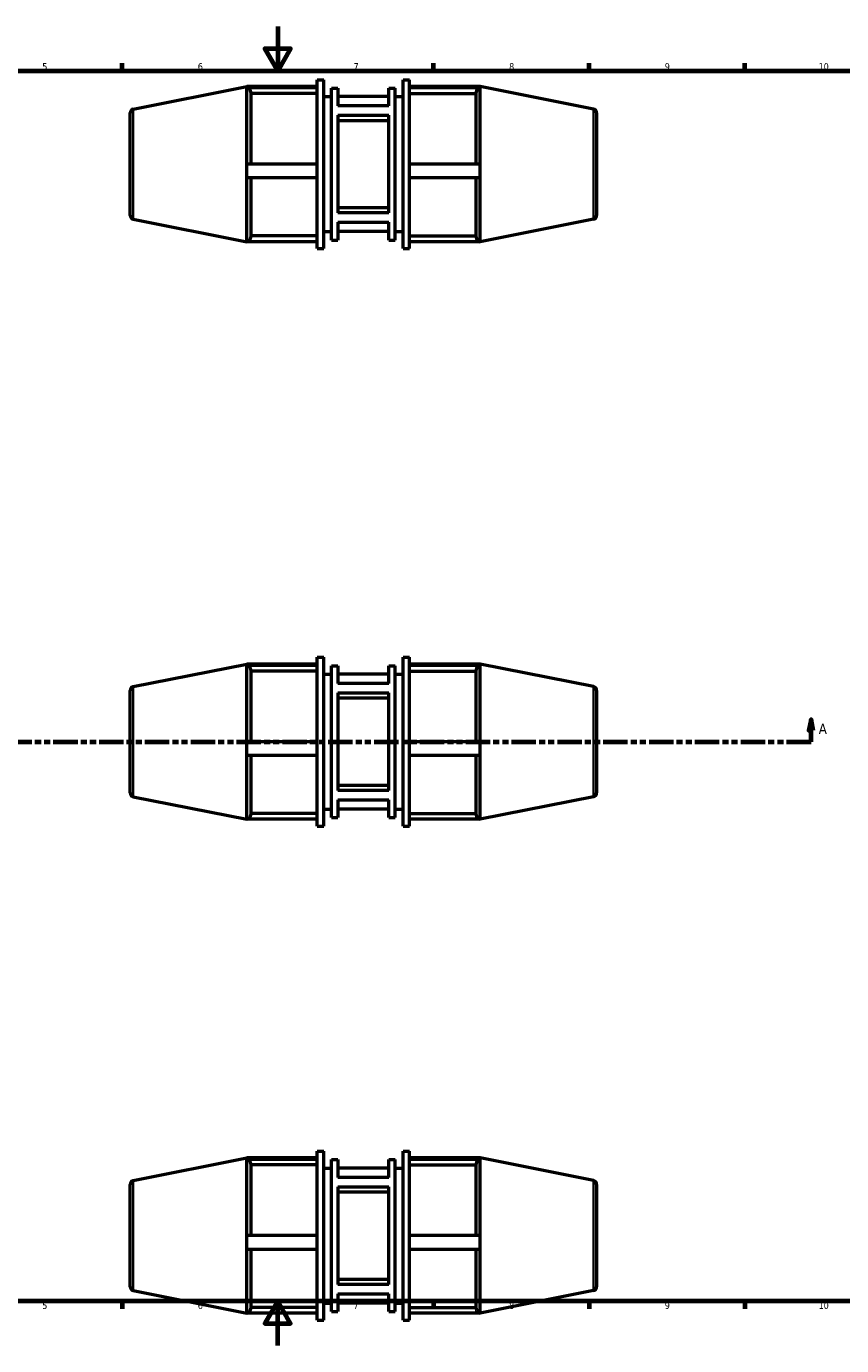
# Model space of a CAD drawing. Header units: millimetres. Extents: x -51 to 1047, y 0 to 718.
# Tile 2 of 3: x 307 to 674, y 0 to 594. Entities that reach past the tile are written whole.
import ezdxf

# ---------------------------------------------------------------- set-up
doc = ezdxf.new("R2010")
doc.units = ezdxf.units.MM
doc.linetypes.add('DOUBLE_DASH_CHAIN', pattern=[1.2403, 0.6614, -0.0827, 0.1654, -0.0827, 0.1654, -0.0827])
for name, color, linetype, lineweight in [('Border (ANSI)', 7, 'Continuous', 70), ('Section Line (ANSI)', 7, 'DOUBLE_DASH_CHAIN', 70), ('Visible (ANSI)', 7, 'Continuous', 50), ('Visible Narrow (ANSI)', 7, 'Continuous', 35)]:
    doc.layers.add(name, color=color, linetype=linetype, lineweight=lineweight)
doc.styles.add('Label Text (ANSI)', font='tahoma.ttf')
doc.styles.add('Note Text (ANSI)', font='tahoma.ttf')

# ---------------------------------------------------------------- blocks, each defined once
blk = doc.blocks.new('Borders Default Border')
at = {"layer": 'Border (ANSI)'}
for p, q in [((350.42, 574), (350.42, 577.45)), ((490.58, 574), (490.58, 577.45)), ((560.67, 574), (560.67, 577.45)), ((630.75, 574), (630.75, 577.45)), ((350.42, 20), (350.42, 16.55)), ((490.58, 20), (490.58, 16.55)), ((560.67, 20), (560.67, 16.55)), ((630.75, 20), (630.75, 16.55))]:
    blk.add_line(p, q, dxfattribs=at)
at = {"layer": 'Border (ANSI)', "flags": 128}
for points in [[(420.5, 594), (420.5, 574), (414.73, 584), (426.27, 584), (420.5, 574)], [(20, 20), (20, 574), (821, 574), (821, 20), (20, 20)], [(420.5, 0), (420.5, 20), (414.73, 10), (426.27, 10), (420.5, 20)]]:
    blk.add_lwpolyline(points, dxfattribs=at)
at = {"layer": 'Border (ANSI)', "attachment_point": 7, "style": 'Note Text (ANSI)'}
for s, insert, char_height in [('5', (314.48, 574.34), 3.05), ('6', (384.49, 574.34), 3.05), ('7', (454.6, 574.4), 3.05), ('8', (524.63, 574.33), 3.05), ('9', (594.7, 574.34), 3.05), ('10', (663.96, 574.34), 3.048), ('5', (314.48, 16.49), 3.05), ('6', (384.49, 16.49), 3.05), ('7', (454.6, 16.55), 3.05), ('8', (524.63, 16.48), 3.05), ('9', (594.7, 16.49), 3.05), ('10', (663.96, 16.49), 3.048)]:
    blk.add_mtext(s, dxfattribs=dict(at, insert=insert, char_height=char_height))
blk = doc.blocks.new('2dTransSection0')
at = {"layer": 'Section Line (ANSI)', "linetype": 'Continuous'}
for p, q in [((257.53, 281.93), (256.53, 276.93)), ((257.53, 276.93), (257.53, 281.93)), ((258.53, 276.93), (257.53, 281.93)), ((660.53, 281.93), (659.53, 276.93)), ((660.53, 276.93), (660.53, 281.93)), ((661.53, 276.93), (660.53, 281.93)), ((256.53, 276.93), (258.53, 276.93)), ((257.53, 271.93), (257.53, 276.93)), ((659.53, 276.93), (661.53, 276.93)), ((660.53, 271.93), (660.53, 276.93)), ((257.53, 271.93), (268.56, 271.93)), ((649.5, 271.93), (660.53, 271.93))]:
    blk.add_line(p, q, dxfattribs=at)
at = {"layer": 'Section Line (ANSI)', "linetype": 'DOUBLE_DASH_CHAIN', "ltscale": 16.633121}
blk.add_line((257.53, 271.93), (660.53, 271.93), dxfattribs=at)
at = {"layer": 'Section Line (ANSI)', "linetype": 'Continuous', "flags": 128}
for points in [[(258.53, 276.93), (257.53, 281.93), (256.53, 276.93), (258.53, 276.93)], [(661.53, 276.93), (660.53, 281.93), (659.53, 276.93), (661.53, 276.93)]]:
    blk.add_lwpolyline(points, dxfattribs=at)
at = {"layer": 'Section Line (ANSI)'}
for points in [[(258.53, 276.93), (257.53, 281.93), (256.53, 276.93), (258.53, 276.93)], [(661.53, 276.93), (660.53, 281.93), (659.53, 276.93), (661.53, 276.93)]]:
    blk.add_solid(points, dxfattribs=at)
at = {"layer": 'Section Line (ANSI)', "char_height": 4.57, "attachment_point": 7, "style": 'Label Text (ANSI)'}
for insert in [(250.17, 275.43), (664, 275.43)]:
    blk.add_mtext('A', dxfattribs=dict(at, insert=insert))

msp = doc.modelspace()

# ---------------------------------------------------------------- linework, layer by layer
at = {"layer": 'Visible (ANSI)'}
for p, q in [((355.439, 556.763), (406.531, 566.942)), ((406.531, 566.411), (406.531, 566.942)), ((438.296, 566.942), (406.531, 566.942)), ((406.531, 531.982), (406.531, 566.411)), ((406.531, 566.411), (438.296, 566.411)), ((408.296, 564.37), (408.296, 531.982)), ((438.296, 493.982), (438.296, 569.982)), ((438.296, 569.982), (441.156, 569.982)), ((441.156, 493.982), (441.156, 569.982)), ((444.731, 497.782), (444.731, 566.182)), ((444.731, 566.182), (447.591, 566.182)), ((447.591, 566.182), (447.591, 558.181)), ((470.471, 566.182), (473.331, 566.182)), ((470.471, 558.181), (470.471, 566.182)), ((473.331, 497.782), (473.331, 566.182)), ((476.906, 493.982), (476.906, 569.982)), ((476.906, 569.982), (479.766, 569.982)), ((479.766, 493.982), (479.766, 569.982)), ((511.531, 566.942), (479.766, 566.942)), ((479.766, 566.411), (511.531, 566.411)), ((509.766, 531.982), (509.766, 564.37)), ((511.531, 566.411), (511.531, 566.942)), ((562.623, 556.763), (511.531, 566.942)), ((511.531, 531.982), (511.531, 566.411)), ((438.296, 563.792), (408.296, 563.792)), ((441.156, 562.382), (444.731, 562.382)), ((470.471, 562.382), (447.591, 562.382)), ((473.331, 562.382), (476.906, 562.382)), ((479.766, 563.792), (509.766, 563.792)), ((354.031, 508.918), (354.031, 555.047)), ((470.471, 558.181), (447.591, 558.181)), ((447.591, 553.966), (447.591, 509.999)), ((447.591, 553.966), (470.471, 553.966)), ((470.471, 509.999), (470.471, 553.966)), ((564.031, 555.047), (564.031, 508.918)), ((470.471, 551.523), (447.591, 551.523)), ((406.531, 525.912), (406.531, 531.982)), ((438.296, 531.982), (406.531, 531.982)), ((511.531, 531.982), (479.766, 531.982)), ((511.531, 525.912), (511.531, 531.982)), ((406.531, 497.022), (406.531, 525.912)), ((406.531, 525.912), (438.296, 525.912)), ((408.296, 525.912), (408.296, 499.095)), ((479.766, 525.912), (511.531, 525.912)), ((509.766, 499.095), (509.766, 525.912)), ((511.531, 497.022), (511.531, 525.912)), ((447.591, 512.442), (470.471, 512.442)), ((355.439, 507.202), (406.531, 497.022)), ((470.471, 509.999), (447.591, 509.999)), ((447.591, 505.784), (447.591, 497.782)), ((447.591, 505.784), (470.471, 505.784)), ((470.471, 497.782), (470.471, 505.784)), ((562.623, 507.202), (511.531, 497.022)), ((438.296, 499.682), (408.296, 499.682)), ((441.156, 501.582), (444.731, 501.582)), ((470.471, 501.582), (447.591, 501.582)), ((473.331, 501.582), (476.906, 501.582)), ((479.766, 499.682), (509.766, 499.682)), ((438.296, 497.022), (406.531, 497.022)), ((438.296, 493.982), (441.156, 493.982)), ((444.731, 497.782), (447.591, 497.782)), ((470.471, 497.782), (473.331, 497.782)), ((476.906, 493.982), (479.766, 493.982)), ((511.531, 497.022), (479.766, 497.022)), ((438.296, 233.927), (438.296, 309.927)), ((438.296, 309.927), (441.156, 309.927)), ((441.156, 233.927), (441.156, 309.927)), ((476.906, 233.927), (476.906, 309.927)), ((476.906, 309.927), (479.766, 309.927)), ((479.766, 233.927), (479.766, 309.927)), ((355.439, 296.708), (406.531, 306.887)), ((406.531, 306.356), (406.531, 306.887)), ((438.296, 306.887), (406.531, 306.887)), ((406.531, 271.927), (406.531, 306.356)), ((406.531, 306.356), (438.296, 306.356)), ((408.296, 304.315), (408.296, 271.927)), ((438.296, 303.737), (408.296, 303.737)), ((444.731, 237.727), (444.731, 306.127)), ((444.731, 306.127), (447.591, 306.127)), ((447.591, 306.127), (447.591, 298.126)), ((470.471, 306.127), (473.331, 306.127)), ((470.471, 298.126), (470.471, 306.127)), ((473.331, 237.727), (473.331, 306.127)), ((511.531, 306.887), (479.766, 306.887)), ((479.766, 306.356), (511.531, 306.356)), ((479.766, 303.737), (509.766, 303.737)), ((509.766, 271.927), (509.766, 304.315)), ((511.531, 306.356), (511.531, 306.887)), ((562.623, 296.708), (511.531, 306.887)), ((511.531, 271.927), (511.531, 306.356)), ((441.156, 302.327), (444.731, 302.327)), ((470.471, 302.327), (447.591, 302.327)), ((470.471, 298.126), (447.591, 298.126)), ((473.331, 302.327), (476.906, 302.327)), ((354.031, 248.863), (354.031, 294.992)), ((447.591, 293.911), (447.591, 249.944)), ((447.591, 293.911), (470.471, 293.911)), ((470.471, 291.468), (447.591, 291.468)), ((470.471, 249.944), (470.471, 293.911)), ((564.031, 294.992), (564.031, 248.863)), ((406.531, 265.857), (406.531, 271.927)), ((438.296, 271.927), (406.531, 271.927)), ((511.531, 271.927), (479.766, 271.927)), ((511.531, 265.857), (511.531, 271.927)), ((406.531, 236.967), (406.531, 265.857)), ((406.531, 265.857), (438.296, 265.857)), ((408.296, 265.857), (408.296, 239.04)), ((479.766, 265.857), (511.531, 265.857)), ((509.766, 239.04), (509.766, 265.857)), ((511.531, 236.967), (511.531, 265.857)), ((447.591, 252.387), (470.471, 252.387)), ((470.471, 249.944), (447.591, 249.944)), ((355.439, 247.147), (406.531, 236.967)), ((447.591, 245.729), (447.591, 237.727)), ((447.591, 245.729), (470.471, 245.729)), ((470.471, 237.727), (470.471, 245.729)), ((562.623, 247.147), (511.531, 236.967)), ((438.296, 239.627), (408.296, 239.627)), ((441.156, 241.527), (444.731, 241.527)), ((444.731, 237.727), (447.591, 237.727)), ((470.471, 241.527), (447.591, 241.527)), ((470.471, 237.727), (473.331, 237.727)), ((473.331, 241.527), (476.906, 241.527)), ((479.766, 239.627), (509.766, 239.627)), ((438.296, 236.967), (406.531, 236.967)), ((438.296, 233.927), (441.156, 233.927)), ((476.906, 233.927), (479.766, 233.927)), ((511.531, 236.967), (479.766, 236.967)), ((355.439, 74.309), (406.531, 84.489)), ((406.531, 83.958), (406.531, 84.489)), ((438.296, 84.489), (406.531, 84.489)), ((406.531, 49.529), (406.531, 83.958)), ((406.531, 83.958), (438.296, 83.958)), ((438.296, 11.529), (438.296, 87.529)), ((438.296, 87.529), (441.156, 87.529)), ((441.156, 11.529), (441.156, 87.529)), ((444.731, 15.329), (444.731, 83.729)), ((444.731, 83.729), (447.591, 83.729)), ((447.591, 83.729), (447.591, 75.728)), ((470.471, 83.729), (473.331, 83.729)), ((470.471, 75.728), (470.471, 83.729)), ((473.331, 15.329), (473.331, 83.729)), ((476.906, 11.529), (476.906, 87.529)), ((476.906, 87.529), (479.766, 87.529)), ((479.766, 11.529), (479.766, 87.529)), ((511.531, 84.489), (479.766, 84.489)), ((479.766, 83.958), (511.531, 83.958)), ((511.531, 83.958), (511.531, 84.489)), ((562.623, 74.309), (511.531, 84.489)), ((511.531, 49.529), (511.531, 83.958)), ((408.296, 81.916), (408.296, 49.529)), ((438.296, 81.338), (408.296, 81.338)), ((441.156, 79.929), (444.731, 79.929)), ((470.471, 79.929), (447.591, 79.929)), ((473.331, 79.929), (476.906, 79.929)), ((479.766, 81.338), (509.766, 81.338)), ((509.766, 49.529), (509.766, 81.916)), ((354.031, 26.465), (354.031, 72.593)), ((470.471, 75.728), (447.591, 75.728)), ((447.591, 71.512), (470.471, 71.512)), ((447.591, 71.512), (447.591, 27.545)), ((470.471, 27.545), (470.471, 71.512)), ((564.031, 72.593), (564.031, 26.465)), ((470.471, 69.07), (447.591, 69.07)), ((406.531, 43.458), (406.531, 49.529)), ((438.296, 49.529), (406.531, 49.529)), ((511.531, 49.529), (479.766, 49.529)), ((511.531, 43.458), (511.531, 49.529)), ((406.531, 14.569), (406.531, 43.458)), ((406.531, 43.458), (438.296, 43.458)), ((408.296, 43.458), (408.296, 16.642)), ((479.766, 43.458), (511.531, 43.458)), ((509.766, 16.642), (509.766, 43.458)), ((511.531, 14.569), (511.531, 43.458)), ((447.591, 29.988), (470.471, 29.988)), ((355.439, 24.748), (406.531, 14.569)), ((470.471, 27.545), (447.591, 27.545)), ((562.623, 24.748), (511.531, 14.569)), ((441.156, 19.129), (444.731, 19.129)), ((447.591, 23.33), (447.591, 15.329)), ((447.591, 23.33), (470.471, 23.33)), ((470.471, 19.129), (447.591, 19.129)), ((470.471, 15.329), (470.471, 23.33)), ((473.331, 19.129), (476.906, 19.129)), ((438.296, 14.569), (406.531, 14.569)), ((438.296, 17.229), (408.296, 17.229)), ((444.731, 15.329), (447.591, 15.329)), ((470.471, 15.329), (473.331, 15.329)), ((479.766, 17.229), (509.766, 17.229)), ((511.531, 14.569), (479.766, 14.569)), ((438.296, 11.529), (441.156, 11.529)), ((476.906, 11.529), (479.766, 11.529))]:
    msp.add_line(p, q, dxfattribs=at)
for centre, radius, start, end in [((355.781, 555.047), 1.75, 101.267951, 180), ((562.281, 555.047), 1.75, 0, 78.732049), ((355.781, 508.918), 1.75, 180, 258.732049), ((562.281, 508.918), 1.75, 281.267951, 0), ((406.196, 499.095), 2.1, 279.179258, 0), ((511.866, 499.095), 2.1, 180, 260.820742), ((355.781, 294.992), 1.75, 101.267951, 180), ((562.281, 294.992), 1.75, 0, 78.732049), ((355.781, 248.863), 1.75, 180, 258.732049), ((562.281, 248.863), 1.75, 281.267951, 0), ((406.196, 239.04), 2.1, 279.179258, 0), ((511.866, 239.04), 2.1, 180, 260.820742), ((355.781, 72.593), 1.75, 101.267951, 180), ((562.281, 72.593), 1.75, 0, 78.732049), ((355.781, 26.465), 1.75, 180, 258.732049), ((562.281, 26.465), 1.75, 281.267951, 0), ((406.196, 16.642), 2.1, 279.179258, 0), ((511.866, 16.642), 2.1, 180, 260.820742)]:
    msp.add_arc(centre, radius, start, end, dxfattribs=at)
for centre, major_axis, start_param, end_param in [((406.196, 564.37), (2.1, 0), 0, 1.4105881), ((511.866, 564.37), (-2.1, 0), 4.8725972, 6.2831853), ((406.196, 304.315), (2.1, 0), 0, 1.4105881), ((511.866, 304.315), (-2.1, 0), 4.8725972, 6.2831853), ((406.196, 81.916), (2.1, 0), 0, 1.4105881), ((511.866, 81.916), (-2.1, 0), 4.8725972, 6.2831853)]:
    msp.add_ellipse(centre, major_axis=major_axis, ratio=0.9848078, start_param=start_param, end_param=end_param, dxfattribs=at)
at = {"layer": 'Visible Narrow (ANSI)'}
for p, q in [((355.439, 556.458), (355.439, 507.507)), ((562.623, 507.507), (562.623, 556.458)), ((355.439, 296.403), (355.439, 247.452)), ((562.623, 247.452), (562.623, 296.403)), ((355.439, 74.004), (355.439, 25.053)), ((562.623, 25.053), (562.623, 74.004))]:
    msp.add_line(p, q, dxfattribs=at)

# ---------------------------------------------------------------- block references
msp.add_blockref('Borders Default Border', (0, 0))
at = {"layer": 'Section Line (ANSI)'}
msp.add_blockref('2dTransSection0', (0, 0), dxfattribs=at)

doc.saveas('drawing.dxf')
